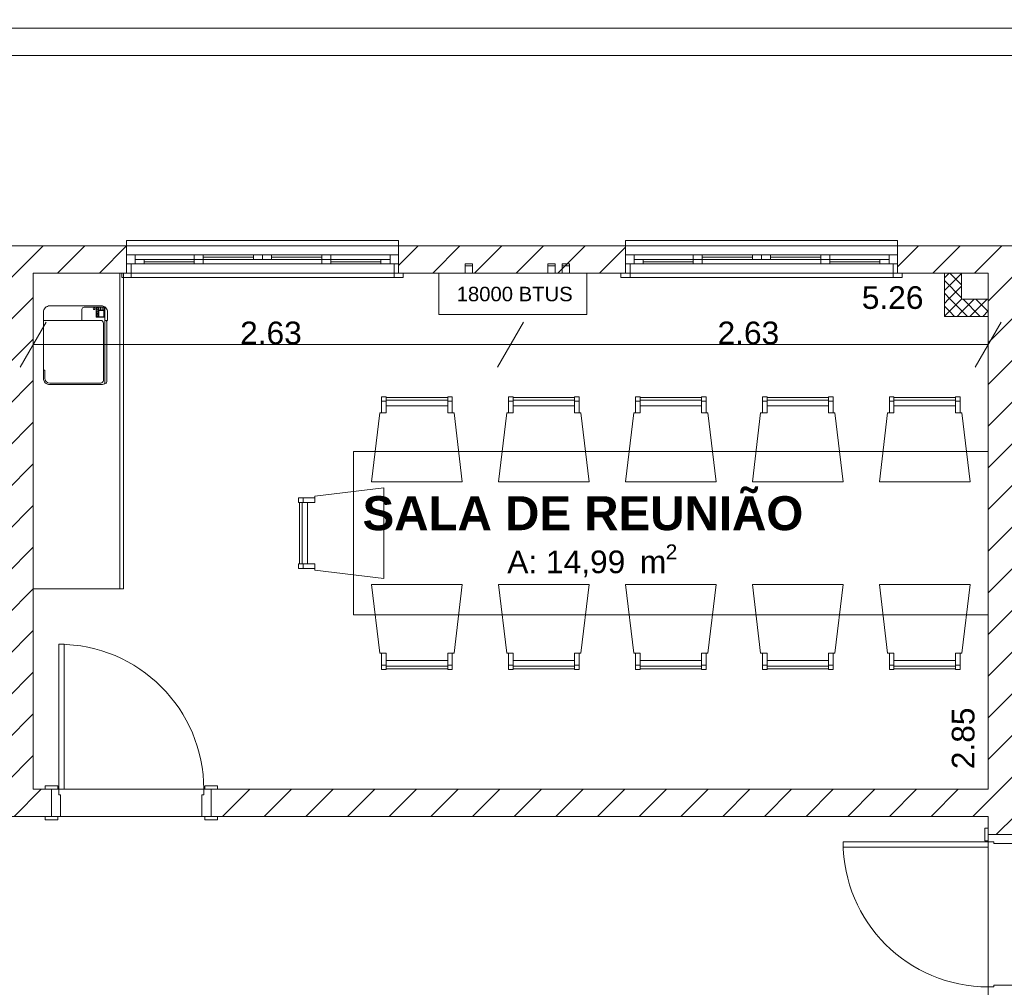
# Model space of a CAD drawing. Header units: millimetres. Extents: x 2826 to 3034, y 1533 to 1590.
# Tile 33 of 248: x 2936.99 to 2942.42, y 1551.64 to 1556.98. Entities that reach past the tile are written whole.
import ezdxf
from ezdxf.enums import TextEntityAlignment as Align

# ---------------------------------------------------------------- set-up
doc = ezdxf.new("R2010")
doc.units = ezdxf.units.MM
doc.layers.add('_Caneta_No__220', color=7, linetype='Continuous', lineweight=15, true_color=0x8a8a8a)
doc.styles.add('ESTILO_GERADO_1', font='arialbd.ttf')
doc.styles.add('ESTILO_GERADO_2', font='arial.ttf')
pattern_1 = [(45, (15.86372, 12.64105), (-0.1149048, 0.1149048), [])]
pattern_2 = [(45, (15.86372, 12.64105), (-0.1149048, 0.1149048), [])]
pattern_3 = [(45, (15.863717, 12.641047), (-0.03535534, 0.03535534), []), (135, (15.863717, 12.641047), (0.03535534, 0.03535534), [])]

# ---------------------------------------------------------------- blocks, each defined once
blk = doc.blocks.new('ARROWHEAD_2')
at = {"color": 0, "linetype": 'Continuous', "lineweight": 0}
for p, q in [((-0.378, -0.655), (0.378, 0.655)), ((0, 0), (-1, 0))]:
    blk.add_line(p, q, dxfattribs=at)
blk = doc.blocks.new('A$Cf44ad3b2')
at = {"layer": '_Caneta_No__220'}
h = blk.add_hatch(dxfattribs=at)
h.set_pattern_fill('TIJOLO_COMUM_0005', color=256, style=0, pattern_type=2)
h.set_pattern_definition(pattern_2)
h.paths.add_polyline_path([(28.6469, 22.4389), (28.6469, 22.2889), (29.7856, 22.2889), (29.7856, 22.4389)])
h = blk.add_hatch(dxfattribs=at)
h.set_pattern_fill('TIJOLO_COMUM_0005', color=256, style=0, pattern_type=2)
h.set_pattern_definition(pattern_2)
h.paths.add_polyline_path([(31.2856, 22.4389), (31.2856, 22.2889), (32.5368, 22.2889), (32.5368, 22.4389)])
h = blk.add_hatch(dxfattribs=at)
h.set_pattern_fill('TIJOLO_COMUM_0005', color=256, style=0, pattern_type=2)
h.set_pattern_definition(pattern_2)
h.paths.add_polyline_path([(34.5368, 22.4389), (34.0368, 22.4389), (34.0368, 22.2889), (34.5368, 22.2889)])
h = blk.add_hatch(dxfattribs=at)
h.set_pattern_fill('TIJOLO_COMUM_0005', color=256, style=0, pattern_type=2)
h.set_pattern_definition(pattern_1)
h.paths.add_polyline_path([(34.5368, 22.4389), (34.5368, 22.2889), (34.6868, 22.4389)])
h = blk.add_hatch(dxfattribs=at)
h.set_pattern_fill('TIJOLO_COMUM_0005', color=256, style=0, pattern_type=2)
h.set_pattern_definition(pattern_1)
h.paths.add_polyline_path([(29.2719, 19.441), (29.2719, 22.2889), (29.1219, 22.2889), (29.1219, 19.441)])
h = blk.add_hatch(dxfattribs=at)
h.set_pattern_fill('GRELHA_5X5_DIAGONAL_0005', color=256, style=0, pattern_type=2)
h.set_pattern_definition(pattern_3)
h.paths.add_polyline_path([(34.3899, 22.1447), (34.3899, 22.2889), (34.2949, 22.2889), (34.2949, 22.1447)])
h = blk.add_hatch(dxfattribs=at)
h.set_pattern_fill('TIJOLO_COMUM_0005', color=256, style=0, pattern_type=2)
h.set_pattern_definition(pattern_1)
h.paths.add_polyline_path([(34.6868, 22.2889), (34.5368, 22.2889), (34.5368, 19.191), (34.6868, 19.191)])
h = blk.add_hatch(dxfattribs=at)
h.set_pattern_fill('GRELHA_5X5_DIAGONAL_0005', color=256, style=0, pattern_type=2)
h.set_pattern_definition(pattern_3)
h.paths.add_polyline_path([(34.3899, 22.1447), (34.2949, 22.0497), (34.3899, 22.0497)])
h = blk.add_hatch(dxfattribs=at)
h.set_pattern_fill('GRELHA_5X5_DIAGONAL_0005', color=256, style=0, pattern_type=2)
h.set_pattern_definition(pattern_3)
h.paths.add_polyline_path([(34.3899, 22.1447), (34.2949, 22.1447), (34.2949, 22.0497)])
h = blk.add_hatch(dxfattribs=at)
h.set_pattern_fill('GRELHA_5X5_DIAGONAL_0005', color=256, style=0, pattern_type=2)
h.set_pattern_definition([(45, (15.863717, 12.641047), (-0.03535534, 0.03535534), []), (135, (15.863717, 12.641047), (0.03535534, 0.03535534), [])])
h.paths.add_polyline_path([(34.3899, 22.0497), (34.5368, 22.0497), (34.5368, 22.1447), (34.3899, 22.1447)])
h = blk.add_hatch(dxfattribs=at)
h.set_pattern_fill('TIJOLO_COMUM_0005', color=256, style=0, pattern_type=2)
h.set_pattern_definition(pattern_1)
h.paths.add_polyline_path([(29.0219, 19.291), (29.3719, 19.291), (29.3719, 19.441), (29.0219, 19.441)])
h = blk.add_hatch(dxfattribs=at)
h.set_pattern_fill('TIJOLO_COMUM_0005', color=256, style=0, pattern_type=2)
h.set_pattern_definition(pattern_1)
h.paths.add_polyline_path([(30.2519, 19.291), (34.5368, 19.291), (34.5368, 19.441), (30.2519, 19.441)])
for p, q in [((34.6868, 23.6389), (15.8404, 23.6389)), ((20.8432, 23.6389), (46.8616, 23.6389)), ((16.6637, 22.4389), (34.6868, 22.4389)), ((29.7856, 22.4389), (29.7856, 22.4689)), ((29.7856, 22.4689), (31.2856, 22.4689)), ((29.7856, 22.4389), (29.7856, 22.3889)), ((29.7856, 22.4389), (31.2856, 22.4389)), ((29.7856, 22.4389), (29.7856, 22.3889)), ((31.2856, 22.4689), (31.2856, 22.4389)), ((31.2856, 22.4389), (31.2856, 22.3889)), ((31.2856, 22.4389), (31.2856, 22.3889)), ((32.5368, 22.4389), (32.5368, 22.4689)), ((32.5368, 22.4689), (34.0368, 22.4689)), ((32.5368, 22.4389), (32.5368, 22.3889)), ((32.5368, 22.4389), (34.0368, 22.4389)), ((32.5368, 22.4389), (32.5368, 22.3889)), ((34.0368, 22.4689), (34.0368, 22.4389)), ((34.0368, 22.4389), (34.0368, 22.3889)), ((34.0368, 22.4389), (34.0368, 22.3889)), ((29.7856, 22.3889), (29.7856, 22.3389)), ((29.7856, 22.3889), (29.8326, 22.3889)), ((29.7856, 22.3889), (29.7856, 22.3389)), ((29.7856, 22.3889), (29.7856, 22.3389)), ((29.8326, 22.3889), (30.2091, 22.3889)), ((29.8326, 22.3889), (29.8326, 22.3389)), ((30.1591, 22.3889), (30.5356, 22.3889)), ((30.1591, 22.3889), (30.2091, 22.3889)), ((30.1591, 22.3639), (30.1591, 22.3889)), ((30.2091, 22.3889), (30.2091, 22.3639)), ((30.2091, 22.3889), (30.4856, 22.3889)), ((30.2091, 22.3764), (30.4856, 22.3764)), ((30.4856, 22.3639), (30.4856, 22.3889)), ((30.4856, 22.3889), (30.5356, 22.3889)), ((30.5356, 22.3889), (30.9121, 22.3889)), ((30.5356, 22.3889), (30.5356, 22.3639)), ((30.5356, 22.3889), (30.5856, 22.3889)), ((30.5356, 22.3639), (30.5356, 22.3889)), ((30.5856, 22.3889), (30.5856, 22.3639)), ((30.5856, 22.3889), (30.8621, 22.3889)), ((30.5856, 22.3764), (30.8621, 22.3764)), ((30.8621, 22.3889), (31.2386, 22.3889)), ((30.8621, 22.3639), (30.8621, 22.3889)), ((30.8621, 22.3889), (30.9121, 22.3889)), ((30.9121, 22.3889), (30.9121, 22.3639)), ((31.2386, 22.3389), (31.2386, 22.3889)), ((31.2386, 22.3889), (31.2856, 22.3889)), ((31.2856, 22.3889), (31.2856, 22.3389)), ((31.2856, 22.3889), (31.2856, 22.3389)), ((31.2856, 22.3889), (31.2856, 22.3389)), ((32.5368, 22.3889), (32.5368, 22.3389)), ((32.5368, 22.3889), (32.5838, 22.3889)), ((32.5368, 22.3889), (32.5368, 22.3389)), ((32.5368, 22.3889), (32.5368, 22.3389)), ((32.5838, 22.3889), (32.9603, 22.3889)), ((32.5838, 22.3889), (32.5838, 22.3389)), ((32.9103, 22.3889), (33.2868, 22.3889)), ((32.9103, 22.3889), (32.9603, 22.3889)), ((32.9103, 22.3639), (32.9103, 22.3889)), ((32.9603, 22.3889), (32.9603, 22.3639)), ((32.9603, 22.3889), (33.2368, 22.3889)), ((32.9603, 22.3764), (33.2368, 22.3764)), ((33.2368, 22.3639), (33.2368, 22.3889)), ((33.2368, 22.3889), (33.2868, 22.3889)), ((33.2868, 22.3889), (33.6633, 22.3889)), ((33.2868, 22.3889), (33.2868, 22.3639)), ((33.2868, 22.3889), (33.3368, 22.3889)), ((33.2868, 22.3639), (33.2868, 22.3889)), ((33.3368, 22.3889), (33.3368, 22.3639)), ((33.3368, 22.3889), (33.6133, 22.3889)), ((33.3368, 22.3764), (33.6133, 22.3764)), ((33.6133, 22.3889), (33.9898, 22.3889)), ((33.6133, 22.3639), (33.6133, 22.3889)), ((33.6133, 22.3889), (33.6633, 22.3889)), ((33.6633, 22.3889), (33.6633, 22.3639)), ((33.9898, 22.3389), (33.9898, 22.3889)), ((33.9898, 22.3889), (34.0368, 22.3889)), ((34.0368, 22.3889), (34.0368, 22.3389)), ((34.0368, 22.3889), (34.0368, 22.3389)), ((34.0368, 22.3889), (34.0368, 22.3389)), ((29.7856, 22.3389), (29.7856, 22.2889)), ((29.7856, 22.2889), (29.7856, 22.3389)), ((29.7856, 22.3389), (29.8106, 22.3389)), ((29.8326, 22.3389), (29.7856, 22.3389)), ((29.7856, 22.3389), (29.7856, 22.2889)), ((29.7856, 22.3389), (29.7856, 22.2889)), ((29.8106, 22.3389), (29.8106, 22.2889)), ((29.8326, 22.3639), (29.8826, 22.3639)), ((29.8326, 22.3389), (29.8326, 22.3639)), ((30.2091, 22.3389), (29.8326, 22.3389)), ((29.8826, 22.3389), (29.8326, 22.3389)), ((29.8826, 22.3639), (29.8826, 22.3389)), ((29.8826, 22.3639), (30.1591, 22.3639)), ((29.8826, 22.3514), (30.1591, 22.3514)), ((30.1591, 22.3389), (29.8826, 22.3389)), ((30.1591, 22.3389), (30.1591, 22.3639)), ((30.1591, 22.3639), (30.2091, 22.3639)), ((30.2091, 22.3639), (30.1591, 22.3639)), ((30.5356, 22.3389), (30.1591, 22.3389)), ((30.2091, 22.3389), (30.1591, 22.3389)), ((30.2091, 22.3639), (30.2091, 22.3389)), ((30.4856, 22.3639), (30.2091, 22.3639)), ((30.5356, 22.3639), (30.4856, 22.3639)), ((30.5856, 22.3639), (30.5356, 22.3639)), ((30.9121, 22.3389), (30.5356, 22.3389)), ((30.8621, 22.3639), (30.5856, 22.3639)), ((30.9121, 22.3639), (30.8621, 22.3639)), ((30.8621, 22.3639), (30.9121, 22.3639)), ((30.8621, 22.3389), (30.8621, 22.3639)), ((31.2386, 22.3389), (30.8621, 22.3389)), ((30.9121, 22.3389), (30.8621, 22.3389)), ((30.9121, 22.3639), (30.9121, 22.3389)), ((30.9121, 22.3639), (31.1886, 22.3639)), ((30.9121, 22.3514), (31.1886, 22.3514)), ((31.1886, 22.3389), (30.9121, 22.3389)), ((31.1886, 22.3389), (31.1886, 22.3639)), ((31.1886, 22.3639), (31.2386, 22.3639)), ((31.2386, 22.3389), (31.1886, 22.3389)), ((31.2386, 22.3639), (31.2386, 22.3389)), ((31.2856, 22.3389), (31.2386, 22.3389)), ((31.2606, 22.2889), (31.2606, 22.3389)), ((31.2606, 22.3389), (31.2856, 22.3389)), ((31.2856, 22.3389), (31.2856, 22.2889)), ((31.2856, 22.3389), (31.2856, 22.2889)), ((31.2856, 22.3389), (31.2856, 22.2889)), ((31.2856, 22.3389), (31.2856, 22.2889)), ((32.5368, 22.3389), (32.5368, 22.2889)), ((32.5368, 22.2889), (32.5368, 22.3389)), ((32.5368, 22.3389), (32.5618, 22.3389)), ((32.5838, 22.3389), (32.5368, 22.3389)), ((32.5368, 22.3389), (32.5368, 22.2889)), ((32.5368, 22.3389), (32.5368, 22.2889)), ((32.5618, 22.3389), (32.5618, 22.2889)), ((32.5838, 22.3639), (32.6338, 22.3639)), ((32.5838, 22.3389), (32.5838, 22.3639)), ((32.9603, 22.3389), (32.5838, 22.3389)), ((32.6338, 22.3389), (32.5838, 22.3389)), ((32.6338, 22.3639), (32.6338, 22.3389)), ((32.6338, 22.3639), (32.9103, 22.3639)), ((32.6338, 22.3514), (32.9103, 22.3514)), ((32.9103, 22.3389), (32.6338, 22.3389)), ((32.9103, 22.3389), (32.9103, 22.3639)), ((32.9103, 22.3639), (32.9603, 22.3639)), ((32.9603, 22.3639), (32.9103, 22.3639)), ((33.2868, 22.3389), (32.9103, 22.3389)), ((32.9603, 22.3389), (32.9103, 22.3389)), ((32.9603, 22.3639), (32.9603, 22.3389)), ((33.2368, 22.3639), (32.9603, 22.3639)), ((33.2868, 22.3639), (33.2368, 22.3639)), ((33.3368, 22.3639), (33.2868, 22.3639)), ((33.6633, 22.3389), (33.2868, 22.3389)), ((33.6133, 22.3639), (33.3368, 22.3639)), ((33.6633, 22.3639), (33.6133, 22.3639)), ((33.6133, 22.3639), (33.6633, 22.3639)), ((33.6133, 22.3389), (33.6133, 22.3639)), ((33.9898, 22.3389), (33.6133, 22.3389)), ((33.6633, 22.3389), (33.6133, 22.3389)), ((33.6633, 22.3639), (33.6633, 22.3389)), ((33.6633, 22.3639), (33.9398, 22.3639)), ((33.6633, 22.3514), (33.9398, 22.3514)), ((33.9398, 22.3389), (33.6633, 22.3389)), ((33.9398, 22.3389), (33.9398, 22.3639)), ((33.9398, 22.3639), (33.9898, 22.3639)), ((33.9898, 22.3389), (33.9398, 22.3389)), ((33.9898, 22.3639), (33.9898, 22.3389)), ((34.0368, 22.3389), (33.9898, 22.3389)), ((34.0118, 22.2889), (34.0118, 22.3389)), ((34.0118, 22.3389), (34.0368, 22.3389)), ((34.0368, 22.3389), (34.0368, 22.2889)), ((34.0368, 22.3389), (34.0368, 22.2889)), ((34.0368, 22.3389), (34.0368, 22.2889)), ((34.0368, 22.3389), (34.0368, 22.2889)), ((34.5368, 22.2889), (29.2719, 22.2889)), ((29.2719, 22.2889), (29.2719, 19.441)), ((29.7497, 22.2889), (29.7497, 20.5463)), ((29.7856, 22.2889), (29.7606, 22.2889)), ((29.7606, 22.2639), (29.7606, 22.2889)), ((29.7606, 22.2889), (29.8106, 22.2889)), ((29.7856, 22.2889), (29.7606, 22.2889)), ((29.7856, 22.2889), (29.7606, 22.2889)), ((29.8106, 22.2639), (29.7606, 22.2639)), ((29.7856, 22.2889), (31.2856, 22.2889)), ((29.8106, 22.2889), (29.7856, 22.2889)), ((29.8106, 22.2889), (29.8106, 22.2639)), ((29.8106, 22.2639), (31.2606, 22.2639)), ((31.2856, 22.2889), (31.2606, 22.2889)), ((31.2606, 22.2889), (31.3106, 22.2889)), ((31.2606, 22.2639), (31.2606, 22.2889)), ((31.3106, 22.2639), (31.2606, 22.2639)), ((31.2856, 22.2889), (31.3106, 22.2889)), ((31.2856, 22.2889), (31.3106, 22.2889)), ((31.2856, 22.2889), (31.3106, 22.2889)), ((31.3106, 22.2889), (31.3106, 22.2639)), ((32.5368, 22.2889), (32.5118, 22.2889)), ((32.5118, 22.2639), (32.5118, 22.2889)), ((32.5118, 22.2889), (32.5618, 22.2889)), ((32.5368, 22.2889), (32.5118, 22.2889)), ((32.5368, 22.2889), (32.5118, 22.2889)), ((32.5618, 22.2639), (32.5118, 22.2639)), ((32.5368, 22.2889), (34.0368, 22.2889)), ((32.5618, 22.2889), (32.5368, 22.2889)), ((32.5618, 22.2889), (32.5618, 22.2639)), ((32.5618, 22.2639), (34.0118, 22.2639)), ((34.0368, 22.2889), (34.0118, 22.2889)), ((34.0118, 22.2889), (34.0618, 22.2889)), ((34.0118, 22.2639), (34.0118, 22.2889)), ((34.0618, 22.2639), (34.0118, 22.2639)), ((34.0368, 22.2889), (34.0618, 22.2889)), ((34.0368, 22.2889), (34.0618, 22.2889)), ((34.0368, 22.2889), (34.0618, 22.2889)), ((34.0618, 22.2889), (34.0618, 22.2639)), ((34.5368, 19.441), (34.5368, 22.2889)), ((29.6689, 22.0997), (29.5517, 22.0997)), ((29.6177, 22.0997), (29.6177, 22.0457)), ((29.6202, 22.0857), (29.6202, 22.0982)), ((29.6202, 22.0982), (29.6282, 22.0982)), ((29.6282, 22.0982), (29.6282, 22.0857)), ((29.6307, 22.0997), (29.6307, 22.0457)), ((29.6337, 22.0847), (29.6337, 22.0997)), ((29.6337, 22.0997), (29.6607, 22.0997)), ((29.6427, 22.0997), (29.6427, 22.0847)), ((29.6517, 22.0997), (29.6517, 22.0847)), ((29.6607, 22.0997), (29.6607, 22.0847)), ((29.6667, 22.0997), (29.6667, 22.0277)), ((29.5397, 22.0877), (29.5397, 22.0277)), ((29.6667, 22.0457), (29.6177, 22.0457)), ((29.6282, 22.0857), (29.6202, 22.0857)), ((29.6202, 22.0657), (29.6202, 22.0777)), ((29.6202, 22.0777), (29.6282, 22.0777)), ((29.6282, 22.0657), (29.6202, 22.0657)), ((29.6202, 22.0507), (29.6202, 22.0627)), ((29.6202, 22.0627), (29.6282, 22.0627)), ((29.6282, 22.0507), (29.6202, 22.0507)), ((29.6282, 22.0777), (29.6282, 22.0657)), ((29.6282, 22.0627), (29.6282, 22.0507)), ((29.6607, 22.0847), (29.6337, 22.0847)), ((29.6337, 22.0477), (29.6337, 22.0827)), ((29.6337, 22.0827), (29.6607, 22.0827)), ((29.6607, 22.0477), (29.6337, 22.0477)), ((29.6607, 22.0827), (29.6607, 22.0477)), ((29.3277, 22.0277), (29.6437, 22.0277)), ((29.6587, 22.0127), (29.6587, 21.6967)), ((29.4619, 21.8937), (31.7123, 21.8937)), ((32.0923, 21.8937), (34.3468, 21.8937)), ((29.3357, 21.7537), (29.3277, 21.7537)), ((29.3357, 21.7087), (29.3357, 21.7537)), ((29.6437, 21.6817), (29.3627, 21.6817)), ((31.2171, 21.6067), (31.1921, 21.6067)), ((31.1921, 21.6067), (31.1921, 21.5167)), ((31.2171, 21.5167), (31.2171, 21.6067)), ((31.5565, 21.5167), (31.5565, 21.6067)), ((31.5565, 21.6067), (31.5815, 21.6067)), ((31.5815, 21.6067), (31.5815, 21.5167)), ((31.9171, 21.6067), (31.8921, 21.6067)), ((31.8921, 21.6067), (31.8921, 21.5167)), ((31.9171, 21.5167), (31.9171, 21.6067)), ((32.2565, 21.5167), (32.2565, 21.6067)), ((32.2565, 21.6067), (32.2815, 21.6067)), ((32.2815, 21.6067), (32.2815, 21.5167)), ((32.6171, 21.6067), (32.5921, 21.6067)), ((32.5921, 21.6067), (32.5921, 21.5167)), ((32.6171, 21.5167), (32.6171, 21.6067)), ((32.9565, 21.5167), (32.9565, 21.6067)), ((32.9565, 21.6067), (32.9815, 21.6067)), ((32.9815, 21.6067), (32.9815, 21.5167)), ((33.3171, 21.6067), (33.2921, 21.6067)), ((33.2921, 21.6067), (33.2921, 21.5167)), ((33.3171, 21.5167), (33.3171, 21.6067)), ((33.6565, 21.5167), (33.6565, 21.6067)), ((33.6565, 21.6067), (33.6815, 21.6067)), ((33.6815, 21.6067), (33.6815, 21.5167)), ((34.0171, 21.6067), (33.9921, 21.6067)), ((33.9921, 21.6067), (33.9921, 21.5167)), ((34.0171, 21.5167), (34.0171, 21.6067)), ((34.3565, 21.5167), (34.3565, 21.6067)), ((34.3565, 21.6067), (34.3815, 21.6067)), ((34.3815, 21.6067), (34.3815, 21.5167)), ((31.1921, 21.5817), (31.2171, 21.5817)), ((31.2171, 21.5567), (31.2171, 21.6017)), ((31.2171, 21.6017), (31.5565, 21.6017)), ((31.5565, 21.5867), (31.2171, 21.5867)), ((31.2171, 21.5167), (31.2171, 21.5567)), ((31.2171, 21.5567), (31.5565, 21.5567)), ((31.5565, 21.5567), (31.2171, 21.5567)), ((31.5565, 21.6017), (31.5565, 21.5567)), ((31.5815, 21.5817), (31.5565, 21.5817)), ((31.5565, 21.5567), (31.5565, 21.5167)), ((31.8921, 21.5817), (31.9171, 21.5817)), ((31.9171, 21.5567), (31.9171, 21.6017)), ((31.9171, 21.6017), (32.2565, 21.6017)), ((32.2565, 21.5867), (31.9171, 21.5867)), ((31.9171, 21.5167), (31.9171, 21.5567)), ((31.9171, 21.5567), (32.2565, 21.5567)), ((32.2565, 21.5567), (31.9171, 21.5567)), ((32.2565, 21.6017), (32.2565, 21.5567)), ((32.2815, 21.5817), (32.2565, 21.5817)), ((32.2565, 21.5567), (32.2565, 21.5167)), ((32.5921, 21.5817), (32.6171, 21.5817)), ((32.6171, 21.5567), (32.6171, 21.6017)), ((32.6171, 21.6017), (32.9565, 21.6017)), ((32.9565, 21.5867), (32.6171, 21.5867)), ((32.6171, 21.5167), (32.6171, 21.5567)), ((32.6171, 21.5567), (32.9565, 21.5567)), ((32.9565, 21.5567), (32.6171, 21.5567)), ((32.9565, 21.6017), (32.9565, 21.5567)), ((32.9815, 21.5817), (32.9565, 21.5817)), ((32.9565, 21.5567), (32.9565, 21.5167)), ((33.2921, 21.5817), (33.3171, 21.5817)), ((33.3171, 21.5567), (33.3171, 21.6017)), ((33.3171, 21.6017), (33.6565, 21.6017)), ((33.6565, 21.5867), (33.3171, 21.5867)), ((33.3171, 21.5167), (33.3171, 21.5567)), ((33.3171, 21.5567), (33.6565, 21.5567)), ((33.6565, 21.5567), (33.3171, 21.5567)), ((33.6565, 21.6017), (33.6565, 21.5567)), ((33.6815, 21.5817), (33.6565, 21.5817)), ((33.6565, 21.5567), (33.6565, 21.5167)), ((33.9921, 21.5817), (34.0171, 21.5817)), ((34.0171, 21.5567), (34.0171, 21.6017)), ((34.0171, 21.6017), (34.3565, 21.6017)), ((34.3565, 21.5867), (34.0171, 21.5867)), ((34.0171, 21.5167), (34.0171, 21.5567)), ((34.0171, 21.5567), (34.3565, 21.5567)), ((34.3565, 21.5567), (34.0171, 21.5567)), ((34.3565, 21.6017), (34.3565, 21.5567)), ((34.3815, 21.5817), (34.3565, 21.5817)), ((34.3565, 21.5567), (34.3565, 21.5167)), ((31.1368, 21.1367), (31.182, 21.5167)), ((31.182, 21.5167), (31.2171, 21.5167)), ((31.1921, 21.5167), (31.2171, 21.5167)), ((31.5565, 21.5167), (31.5915, 21.5167)), ((31.5815, 21.5167), (31.5565, 21.5167)), ((31.5915, 21.5167), (31.6368, 21.1367)), ((31.8368, 21.1367), (31.882, 21.5167)), ((31.882, 21.5167), (31.9171, 21.5167)), ((31.8921, 21.5167), (31.9171, 21.5167)), ((32.2565, 21.5167), (32.2915, 21.5167)), ((32.2815, 21.5167), (32.2565, 21.5167)), ((32.2915, 21.5167), (32.3368, 21.1367)), ((32.5368, 21.1367), (32.582, 21.5167)), ((32.582, 21.5167), (32.6171, 21.5167)), ((32.5921, 21.5167), (32.6171, 21.5167)), ((32.9565, 21.5167), (32.9915, 21.5167)), ((32.9815, 21.5167), (32.9565, 21.5167)), ((32.9915, 21.5167), (33.0368, 21.1367)), ((33.2368, 21.1367), (33.282, 21.5167)), ((33.282, 21.5167), (33.3171, 21.5167)), ((33.2921, 21.5167), (33.3171, 21.5167)), ((33.6565, 21.5167), (33.6915, 21.5167)), ((33.6815, 21.5167), (33.6565, 21.5167)), ((33.6915, 21.5167), (33.7368, 21.1367)), ((33.9368, 21.1367), (33.982, 21.5167)), ((33.982, 21.5167), (34.0171, 21.5167)), ((33.9921, 21.5167), (34.0171, 21.5167)), ((34.3565, 21.5167), (34.3915, 21.5167)), ((34.3815, 21.5167), (34.3565, 21.5167)), ((34.3915, 21.5167), (34.4368, 21.1367)), ((31.0368, 20.4039), (31.0368, 21.3039)), ((31.0368, 21.3039), (34.5368, 21.3039)), ((34.5368, 21.3039), (34.5368, 20.4039)), ((31.6368, 21.1367), (31.1368, 21.1367)), ((32.3368, 21.1367), (31.8368, 21.1367)), ((33.0368, 21.1367), (32.5368, 21.1367)), ((33.7368, 21.1367), (33.2368, 21.1367)), ((34.4368, 21.1367), (33.9368, 21.1367)), ((30.8239, 21.0587), (31.2039, 21.1039)), ((31.2039, 21.1039), (31.2039, 20.6039)), ((30.7339, 21.0236), (30.7339, 21.0486)), ((30.7339, 21.0486), (30.8239, 21.0486)), ((30.8239, 21.0236), (30.7339, 21.0236)), ((30.7389, 20.6842), (30.7389, 21.0236)), ((30.7389, 21.0236), (30.7839, 21.0236)), ((30.7539, 21.0236), (30.7539, 20.6842)), ((30.7589, 21.0486), (30.7589, 21.0236)), ((30.7839, 20.6842), (30.7839, 21.0236)), ((30.7839, 21.0236), (30.8239, 21.0236)), ((30.7839, 21.0236), (30.7839, 20.6842)), ((30.8239, 21.0236), (30.8239, 21.0587)), ((30.8239, 21.0486), (30.8239, 21.0236)), ((30.8239, 20.6842), (30.7339, 20.6842)), ((30.7339, 20.6842), (30.7339, 20.6592)), ((30.7839, 20.6842), (30.7389, 20.6842)), ((30.7589, 20.6592), (30.7589, 20.6842)), ((30.8239, 20.6842), (30.7839, 20.6842)), ((30.8239, 20.6491), (30.8239, 20.6842)), ((30.8239, 20.6592), (30.8239, 20.6842)), ((30.7339, 20.6592), (30.8239, 20.6592)), ((31.2039, 20.6039), (30.8239, 20.6491)), ((31.6368, 20.571), (31.1368, 20.571)), ((31.1368, 20.571), (31.182, 20.191)), ((31.5915, 20.191), (31.6368, 20.571)), ((32.3368, 20.571), (31.8368, 20.571)), ((31.8368, 20.571), (31.882, 20.191)), ((32.2915, 20.191), (32.3368, 20.571)), ((33.0368, 20.571), (32.5368, 20.571)), ((32.5368, 20.571), (32.582, 20.191)), ((32.9915, 20.191), (33.0368, 20.571)), ((33.7368, 20.571), (33.2368, 20.571)), ((33.2368, 20.571), (33.282, 20.191)), ((33.6915, 20.191), (33.7368, 20.571)), ((34.4368, 20.571), (33.9368, 20.571)), ((33.9368, 20.571), (33.982, 20.191)), ((34.3915, 20.191), (34.4368, 20.571)), ((34.5368, 20.4039), (31.0368, 20.4039)), ((29.4119, 20.241), (29.4119, 19.441)), ((29.4419, 20.241), (29.4119, 20.241)), ((29.4419, 19.441), (29.4419, 20.241)), ((31.182, 20.191), (31.2171, 20.191)), ((31.1921, 20.191), (31.2171, 20.191)), ((31.1921, 20.101), (31.1921, 20.191)), ((31.2171, 20.191), (31.2171, 20.151)), ((31.2171, 20.191), (31.2171, 20.101)), ((31.2171, 20.151), (31.5565, 20.151)), ((31.5565, 20.151), (31.2171, 20.151)), ((31.2171, 20.151), (31.2171, 20.106)), ((31.5565, 20.151), (31.5565, 20.191)), ((31.5565, 20.191), (31.5915, 20.191)), ((31.5815, 20.191), (31.5565, 20.191)), ((31.5565, 20.191), (31.5565, 20.101)), ((31.5565, 20.106), (31.5565, 20.151)), ((31.5815, 20.101), (31.5815, 20.191)), ((31.882, 20.191), (31.9171, 20.191)), ((31.8921, 20.191), (31.9171, 20.191)), ((31.8921, 20.101), (31.8921, 20.191)), ((31.9171, 20.191), (31.9171, 20.151)), ((31.9171, 20.191), (31.9171, 20.101)), ((31.9171, 20.151), (32.2565, 20.151)), ((32.2565, 20.151), (31.9171, 20.151)), ((31.9171, 20.151), (31.9171, 20.106)), ((32.2565, 20.151), (32.2565, 20.191)), ((32.2565, 20.191), (32.2915, 20.191)), ((32.2815, 20.191), (32.2565, 20.191)), ((32.2565, 20.191), (32.2565, 20.101)), ((32.2565, 20.106), (32.2565, 20.151)), ((32.2815, 20.101), (32.2815, 20.191)), ((32.582, 20.191), (32.6171, 20.191)), ((32.5921, 20.191), (32.6171, 20.191)), ((32.5921, 20.101), (32.5921, 20.191)), ((32.6171, 20.191), (32.6171, 20.151)), ((32.6171, 20.191), (32.6171, 20.101)), ((32.6171, 20.151), (32.9565, 20.151)), ((32.9565, 20.151), (32.6171, 20.151)), ((32.6171, 20.151), (32.6171, 20.106)), ((32.9565, 20.151), (32.9565, 20.191)), ((32.9565, 20.191), (32.9915, 20.191)), ((32.9815, 20.191), (32.9565, 20.191)), ((32.9565, 20.191), (32.9565, 20.101)), ((32.9565, 20.106), (32.9565, 20.151)), ((32.9815, 20.101), (32.9815, 20.191)), ((33.282, 20.191), (33.3171, 20.191)), ((33.2921, 20.191), (33.3171, 20.191)), ((33.2921, 20.101), (33.2921, 20.191)), ((33.3171, 20.191), (33.3171, 20.151)), ((33.3171, 20.191), (33.3171, 20.101)), ((33.3171, 20.151), (33.6565, 20.151)), ((33.6565, 20.151), (33.3171, 20.151)), ((33.3171, 20.151), (33.3171, 20.106)), ((33.6565, 20.151), (33.6565, 20.191)), ((33.6565, 20.191), (33.6915, 20.191)), ((33.6815, 20.191), (33.6565, 20.191)), ((33.6565, 20.191), (33.6565, 20.101)), ((33.6565, 20.106), (33.6565, 20.151)), ((33.6815, 20.101), (33.6815, 20.191)), ((33.982, 20.191), (34.0171, 20.191)), ((33.9921, 20.191), (34.0171, 20.191)), ((33.9921, 20.101), (33.9921, 20.191)), ((34.0171, 20.191), (34.0171, 20.151)), ((34.0171, 20.191), (34.0171, 20.101)), ((34.0171, 20.151), (34.3565, 20.151)), ((34.3565, 20.151), (34.0171, 20.151)), ((34.0171, 20.151), (34.0171, 20.106)), ((34.3565, 20.151), (34.3565, 20.191)), ((34.3565, 20.191), (34.3915, 20.191)), ((34.3815, 20.191), (34.3565, 20.191)), ((34.3565, 20.191), (34.3565, 20.101)), ((34.3565, 20.106), (34.3565, 20.151)), ((34.3815, 20.101), (34.3815, 20.191)), ((31.1921, 20.126), (31.2171, 20.126)), ((31.2171, 20.101), (31.1921, 20.101)), ((31.5565, 20.121), (31.2171, 20.121)), ((31.2171, 20.106), (31.5565, 20.106)), ((31.5815, 20.126), (31.5565, 20.126)), ((31.5565, 20.101), (31.5815, 20.101)), ((31.8921, 20.126), (31.9171, 20.126)), ((31.9171, 20.101), (31.8921, 20.101)), ((32.2565, 20.121), (31.9171, 20.121)), ((31.9171, 20.106), (32.2565, 20.106)), ((32.2815, 20.126), (32.2565, 20.126)), ((32.2565, 20.101), (32.2815, 20.101)), ((32.5921, 20.126), (32.6171, 20.126)), ((32.6171, 20.101), (32.5921, 20.101)), ((32.9565, 20.121), (32.6171, 20.121)), ((32.6171, 20.106), (32.9565, 20.106)), ((32.9815, 20.126), (32.9565, 20.126)), ((32.9565, 20.101), (32.9815, 20.101)), ((33.2921, 20.126), (33.3171, 20.126)), ((33.3171, 20.101), (33.2921, 20.101)), ((33.6565, 20.121), (33.3171, 20.121)), ((33.3171, 20.106), (33.6565, 20.106)), ((33.6815, 20.126), (33.6565, 20.126)), ((33.6565, 20.101), (33.6815, 20.101)), ((33.9921, 20.126), (34.0171, 20.126)), ((34.0171, 20.101), (33.9921, 20.101)), ((34.3565, 20.121), (34.0171, 20.121)), ((34.0171, 20.106), (34.3565, 20.106)), ((34.3815, 20.126), (34.3565, 20.126)), ((34.3565, 20.101), (34.3815, 20.101)), ((29.2719, 19.441), (34.5368, 19.441)), ((29.3369, 19.441), (29.3369, 19.46)), ((29.3369, 19.46), (29.4069, 19.46)), ((29.3719, 19.441), (29.3369, 19.441)), ((29.4069, 19.441), (29.3369, 19.441)), ((29.3719, 19.441), (29.3369, 19.441)), ((29.3719, 19.441), (29.3369, 19.441)), ((29.3719, 19.291), (29.3719, 19.441)), ((29.3719, 19.291), (29.3719, 19.441)), ((29.3719, 19.441), (29.4119, 19.441)), ((29.3719, 19.291), (29.3719, 19.441)), ((29.3719, 19.291), (29.3719, 19.441)), ((29.4069, 19.46), (29.4069, 19.441)), ((29.4119, 19.441), (29.4119, 19.411)), ((29.4119, 19.441), (29.4419, 19.441)), ((30.2119, 19.411), (30.2119, 19.441)), ((30.2119, 19.441), (30.2519, 19.441)), ((30.2169, 19.46), (30.2869, 19.46)), ((30.2169, 19.441), (30.2169, 19.46)), ((30.2869, 19.441), (30.2169, 19.441)), ((30.2519, 19.441), (30.2869, 19.441)), ((30.2519, 19.291), (30.2519, 19.441)), ((30.2519, 19.441), (30.2519, 19.291)), ((30.2519, 19.291), (30.2519, 19.441)), ((30.2519, 19.291), (30.2519, 19.441)), ((30.2519, 19.441), (30.2869, 19.441)), ((30.2519, 19.441), (30.2869, 19.441)), ((30.2869, 19.46), (30.2869, 19.441)), ((29.4119, 19.411), (29.4219, 19.411)), ((29.4219, 19.411), (29.4219, 19.291)), ((30.2019, 19.291), (30.2019, 19.411)), ((30.2019, 19.411), (30.2119, 19.411)), ((34.5368, 19.291), (20.3112, 19.291)), ((29.3719, 19.291), (29.3369, 19.291)), ((29.3369, 19.272), (29.3369, 19.291)), ((29.3369, 19.291), (29.4069, 19.291)), ((29.3719, 19.291), (29.3369, 19.291)), ((29.3719, 19.291), (29.3369, 19.291)), ((29.4069, 19.272), (29.3369, 19.272)), ((29.4219, 19.291), (29.3719, 19.291)), ((29.4069, 19.291), (29.4069, 19.272)), ((30.2519, 19.291), (30.2019, 19.291)), ((30.2169, 19.291), (30.2869, 19.291)), ((30.2169, 19.272), (30.2169, 19.291)), ((30.2869, 19.272), (30.2169, 19.272)), ((30.2519, 19.291), (30.2869, 19.291)), ((30.2519, 19.291), (30.2869, 19.291)), ((30.2519, 19.291), (30.2869, 19.291)), ((30.2869, 19.291), (30.2869, 19.272)), ((34.5368, 18.091), (34.5368, 19.291)), ((34.5368, 19.226), (34.5178, 19.226)), ((34.5178, 19.226), (34.5178, 19.156)), ((34.5368, 19.191), (34.5368, 19.226)), ((34.5368, 19.156), (34.5368, 19.226)), ((34.5368, 19.191), (34.5368, 19.226)), ((34.5368, 19.191), (34.5368, 19.226)), ((34.6868, 19.191), (34.5368, 19.191)), ((34.6868, 19.191), (34.5368, 19.191)), ((34.5368, 19.191), (34.5368, 19.151)), ((34.6868, 19.191), (34.5368, 19.191)), ((34.6868, 19.191), (34.5368, 19.191)), ((33.7368, 19.151), (34.5368, 19.151)), ((33.7368, 19.121), (33.7368, 19.151)), ((34.5368, 19.121), (33.7368, 19.121)), ((34.5178, 19.156), (34.5368, 19.156)), ((34.5368, 19.151), (34.5668, 19.151)), ((34.5368, 19.151), (34.5368, 19.121)), ((34.5668, 19.151), (34.5668, 19.141)), ((34.5668, 19.141), (34.6868, 19.141)), ((34.5668, 18.351), (34.5368, 18.351)), ((34.5368, 18.351), (34.5368, 18.311)), ((34.6868, 18.361), (34.5668, 18.361)), ((34.5668, 18.361), (34.5668, 18.351))]:
    blk.add_line(p, q, dxfattribs=at)
for points in [[(16.6721, 13.841), (34.6868, 13.841), (34.6907, 12.0631), (41.0042, 12.077), (41.0042, 13.841), (56.8474, 13.841), (56.8474, 29.4086), (46.8616, 29.4086), (46.8616, 23.6389), (34.6868, 23.6389), (34.6868, 22.4389), (16.6721, 22.4389)], [(31.6533, 22.3289), (31.6533, 22.3389), (31.6933, 22.3389), (31.6933, 22.3289)], [(31.6933, 22.2889), (31.6533, 22.2889), (31.6533, 22.3289), (31.6933, 22.3289)], [(32.1083, 22.3289), (32.1083, 22.3389), (32.1483, 22.3389), (32.1483, 22.3289)], [(32.1483, 22.2889), (32.1083, 22.2889), (32.1083, 22.3289), (32.1483, 22.3289)], [(32.1883, 22.3289), (32.1883, 22.3389), (32.2283, 22.3389), (32.2283, 22.3289)], [(32.2283, 22.2889), (32.1883, 22.2889), (32.1883, 22.3289), (32.2283, 22.3289)], [(29.7697, 22.2889), (29.7697, 20.5463), (29.2719, 20.5463), (29.2719, 22.2889)], [(32.3233, 22.2889), (32.3233, 22.0602), (31.5077, 22.0602), (31.5077, 22.2889)]]:
    blk.add_lwpolyline(points, close=True, dxfattribs=at)
for points in [[(34.6868, 23.6389), (15.8404, 23.6389)], [(15.9908, 23.4889), (34.6868, 23.4889)], [(29.7856, 22.4389), (28.6469, 22.4389)], [(32.5368, 22.4389), (31.2856, 22.4389)], [(34.5368, 22.4389), (34.0368, 22.4389)], [(34.6868, 22.4389), (34.5368, 22.4389)], [(29.2719, 22.2889), (29.7856, 22.2889)], [(29.2719, 19.441), (29.2719, 22.2889)], [(31.2856, 22.2889), (32.5368, 22.2889)], [(34.0368, 22.2889), (34.5368, 22.2889)], [(34.2949, 22.2889), (34.2949, 22.0497)], [(34.3899, 22.2889), (34.2949, 22.2889)], [(34.3899, 22.1447), (34.3899, 22.2889)], [(34.5368, 22.2889), (34.5368, 19.441)], [(34.5368, 22.1447), (34.3899, 22.1447)], [(34.5368, 22.1447), (34.5368, 22.0497)], [(34.2949, 22.0497), (34.3899, 22.0497)], [(34.3899, 22.0497), (34.5368, 22.0497)], [(29.3719, 19.441), (29.2719, 19.441)], [(34.5368, 19.441), (30.2519, 19.441)], [(29.0219, 19.291), (29.3719, 19.291)], [(30.2519, 19.291), (34.5368, 19.291)], [(34.5368, 19.291), (34.5368, 19.191)]]:
    blk.add_lwpolyline(points, dxfattribs=at)
for points in [[(29.6817, 22.0727), (29.6817, 22.0277), (29.6667, 22.0277), (29.6667, 21.6817), (29.6689, 21.6817, -0.174158), (29.6467, 21.6737), (29.3627, 21.6737, -0.414214), (29.3277, 21.7087), (29.3277, 22.0727, -0.414214), (29.3627, 22.1077), (29.6467, 22.1077, -0.414214)], [(29.6667, 22.0277), (29.6707, 22.0277, -0.414214), (29.6767, 22.0217), (29.6767, 21.6877, -0.414214), (29.6707, 21.6817), (29.6667, 21.6817)]]:
    blk.add_lwpolyline(points, format="xyb", close=True, dxfattribs=at)
blk.add_circle((29.6067, 22.092), 0.005, dxfattribs=at)
for centre, radius, start, end in [((29.5517, 22.0877), 0.012, 90, 180), ((29.6437, 22.0127), 0.015, 0, 90), ((29.3627, 21.7087), 0.027, 180, 270), ((29.6437, 21.6967), 0.015, 270, 0), ((29.4119, 19.441), 0.8, 0, 90), ((34.5368, 19.151), 0.8, 180, 270)]:
    blk.add_arc(centre, radius, start, end, dxfattribs=at)
at = {"layer": '_Caneta_No__220', "xscale": 0.19, "yscale": 0.19, "zscale": 0.19, "rotation": 180}
for p in [(29.2719, 21.8937), (31.9023, 21.8937)]:
    blk.add_blockref('ARROWHEAD_2', p, dxfattribs=at)
at = {"layer": '_Caneta_No__220', "xscale": 0.19, "yscale": 0.19, "zscale": 0.19}
for p in [(31.9023, 21.8937), (34.5368, 21.8937)]:
    blk.add_blockref('ARROWHEAD_2', p, dxfattribs=at)
at = {"layer": '_Caneta_No__220'}
for s, height, style, p in [('18000 BTUS', 0.08, 'ESTILO_GERADO_2', (31.606, 22.133)), ('SALA DE REUNIÃO', 0.1875, 'ESTILO_GERADO_1', (31.0871, 20.8702)), ('2', 0.0825, 'ESTILO_GERADO_2', (32.7585, 20.7093)), ('A: 14,99', 0.125, 'ESTILO_GERADO_2', (31.8853, 20.633)), (' m', 0.125, 'ESTILO_GERADO_2', (32.5679, 20.633))]:
    blk.add_text(s, height=height, dxfattribs=dict(at, style=style)).set_placement(p)
at = {"layer": '_Caneta_No__220', "char_height": 0.125, "attachment_point": 5, "style": 'ESTILO_GERADO_2'}
for s, insert in [('\\A1;5.26', (34.0097, 22.1526)), ('\\A1;2.63', (30.5821, 21.9575)), ('\\A1;2.63', (33.2145, 21.9575))]:
    blk.add_mtext(s, dxfattribs=dict(at, insert=insert))
at = {"layer": '_Caneta_No__220', "insert": (34.3993, 19.7219), "char_height": 0.125, "attachment_point": 5, "rotation": 90, "style": 'ESTILO_GERADO_2'}
blk.add_mtext('\\A1;2.85', dxfattribs=at)
at = {"layer": '_Caneta_No__220', "style": 'ESTILO_GERADO_2'}
for p in [(50.2713, 22.5674), (50.8713, 22.5674)]:
    blk.add_attdef('txt', text='', height=0.12, dxfattribs=at).set_placement(p, align=Align.MIDDLE_CENTER)
blk.add_attdef('txt', text='', height=0.12, rotation=90, dxfattribs=at).set_placement((17.1363, 18.425), align=Align.MIDDLE_CENTER)

msp = doc.modelspace()

# ---------------------------------------------------------------- block references
msp.add_blockref('A$Cf44ad3b2', (2907.7964, 1533.293))

doc.saveas('drawing.dxf')
